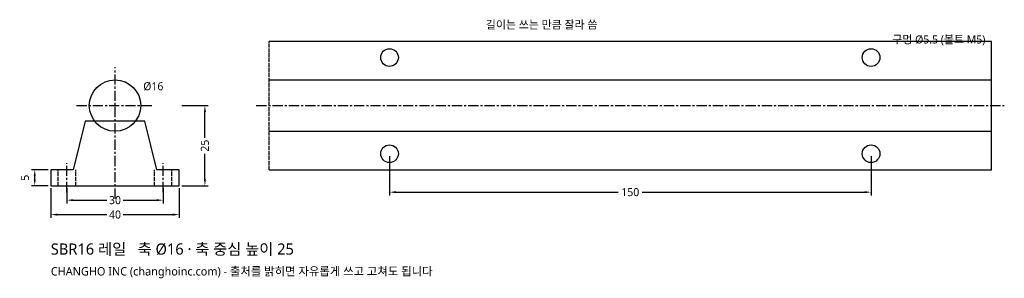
# Model space of a CAD drawing. Header units: millimetres. Extents: x -30 to 277, y -29 to 52.
import ezdxf

# ---------------------------------------------------------------- set-up
doc = ezdxf.new("R2010")
doc.units = ezdxf.units.MM
doc.linetypes.add('CENTER', pattern=[5.08, 3.175, -0.635, 0.635, -0.635])
doc.linetypes.add('DASHED', pattern=[1.524, 1.27, -0.254])
for name, color, linetype in [('문자', 7, 'CONTINUOUS'), ('숨은선', 3, 'DASHED'), ('외형선', 7, 'CONTINUOUS'), ('중심선', 1, 'CENTER'), ('치수', 4, 'CONTINUOUS')]:
    doc.layers.add(name, color=color, linetype=linetype)
doc.styles.add('CH_KOR', font='malgun.ttf')
doc.dimstyles.new('CH_DIM', dxfattribs={"dimtxt": 2.5, "dimasz": 2, "dimexe": 1, "dimexo": 0.8, "dimgap": 0.8, "dimtad": 1, "dimdec": 1, "dimdsep": 46, "dimtxsty": 'CH_KOR', "dimcen": 2.5, "dimclrd": 4, "dimclre": 4, "dimclrt": 4, "dimazin": 3, "dimtfac": 1, "dimtmove": 0, "dimatfit": 3})

# ---------------------------------------------------------------- blocks, each defined once
blk = doc.blocks.new('_CLOSEDFILLED')
at = {"color": 0, "linetype": 'BYBLOCK'}
blk.add_solid([(-1, 0.16), (0, 0), (-1, -0.16)], dxfattribs=at)
blk = doc.blocks.new('*D1')
at = {"color": 4}
for p, q in [((-20, -0.8), (-20, -10)), ((20, -0.8), (20, -10)), ((-18, -9), (-2.5, -9)), ((2.5, -9), (18, -9))]:
    blk.add_line(p, q, dxfattribs=at)
at = {"layer": 'Defpoints'}
for p in [(-20, 0), (20, 0), (-20, -9)]:
    blk.add_point(p, dxfattribs=at)
at = {"layer": '치수', "color": 4, "xscale": 2, "yscale": 2, "rotation": 180}
blk.add_blockref('_CLOSEDFILLED', (-20, -9), dxfattribs=at)
at = {"layer": '치수', "color": 4, "xscale": 2, "yscale": 2}
blk.add_blockref('_CLOSEDFILLED', (20, -9), dxfattribs=at)
at = {"layer": '치수', "color": 4, "insert": (0, -9), "char_height": 2.5, "attachment_point": 5, "style": 'CH_KOR'}
blk.add_mtext('40', dxfattribs=at)
blk = doc.blocks.new('*D2')
at = {"color": 4}
for p, q in [((-15, -0.8), (-15, -5.5)), ((15, -0.8), (15, -5.5)), ((-13, -4.5), (-2.5, -4.5)), ((2.5, -4.5), (13, -4.5))]:
    blk.add_line(p, q, dxfattribs=at)
at = {"layer": 'Defpoints'}
for p in [(-15, 0), (15, 0), (-15, -4.5)]:
    blk.add_point(p, dxfattribs=at)
at = {"layer": '치수', "color": 4, "xscale": 2, "yscale": 2, "rotation": 180}
blk.add_blockref('_CLOSEDFILLED', (-15, -4.5), dxfattribs=at)
at = {"layer": '치수', "color": 4, "xscale": 2, "yscale": 2}
blk.add_blockref('_CLOSEDFILLED', (15, -4.5), dxfattribs=at)
at = {"layer": '치수', "color": 4, "insert": (0, -4.5), "char_height": 2.5, "attachment_point": 5, "style": 'CH_KOR'}
blk.add_mtext('30', dxfattribs=at)
blk = doc.blocks.new('*D3')
at = {"color": 4}
for p, q in [((20.8, 25), (29, 25)), ((28, 15), (28, 23)), ((28, 2), (28, 10)), ((20.8, 0), (29, 0))]:
    blk.add_line(p, q, dxfattribs=at)
at = {"layer": 'Defpoints'}
for p in [(20, 25), (20, 0), (28, 0)]:
    blk.add_point(p, dxfattribs=at)
at = {"layer": '치수', "color": 4, "xscale": 2, "yscale": 2}
for p, rotation in [((28, 25), 90), ((28, 0), 270)]:
    blk.add_blockref('_CLOSEDFILLED', p, dxfattribs=dict(at, rotation=rotation))
at = {"layer": '치수', "color": 4, "insert": (28, 12.5), "char_height": 2.5, "attachment_point": 5, "rotation": 90, "style": 'CH_KOR'}
blk.add_mtext('25', dxfattribs=at)
blk = doc.blocks.new('*D4')
at = {"color": 4}
for p, q in [((-20.8, 5), (-26, 5)), ((-20.8, 0), (-26, 0)), ((-25, 2), (-25, 3))]:
    blk.add_line(p, q, dxfattribs=at)
at = {"layer": 'Defpoints'}
for p in [(-20, 5), (-25, 0), (-20, 0)]:
    blk.add_point(p, dxfattribs=at)
at = {"layer": '치수', "color": 4, "xscale": 2, "yscale": 2}
for p, rotation in [((-25, 5), 90), ((-25, 0), 270)]:
    blk.add_blockref('_CLOSEDFILLED', p, dxfattribs=dict(at, rotation=rotation))
at = {"layer": '치수', "color": 4, "insert": (-28.05, 2.5), "char_height": 2.5, "attachment_point": 5, "rotation": 90, "style": 'CH_KOR'}
blk.add_mtext('5', dxfattribs=at)
blk = doc.blocks.new('*D5')
at = {"color": 4}
for p, q in [((85.5, 9.2), (85.5, -3)), ((235.5, 9.2), (235.5, -3)), ((87.5, -2), (156.75, -2)), ((164.25, -2), (233.5, -2))]:
    blk.add_line(p, q, dxfattribs=at)
at = {"layer": 'Defpoints'}
for p in [(85.5, 10), (235.5, 10), (85.5, -2)]:
    blk.add_point(p, dxfattribs=at)
at = {"layer": '치수', "color": 4, "xscale": 2, "yscale": 2, "rotation": 180}
blk.add_blockref('_CLOSEDFILLED', (85.5, -2), dxfattribs=at)
at = {"layer": '치수', "color": 4, "xscale": 2, "yscale": 2}
blk.add_blockref('_CLOSEDFILLED', (235.5, -2), dxfattribs=at)
at = {"layer": '치수', "color": 4, "insert": (160.5, -2), "char_height": 2.5, "attachment_point": 5, "style": 'CH_KOR'}
blk.add_mtext('150', dxfattribs=at)

msp = doc.modelspace()

# ---------------------------------------------------------------- linework, layer by layer
at = {"layer": '숨은선'}
for p, q in [((48, 5), (48, 45)), ((273, 5), (273, 45)), ((-17.75, 0), (-17.75, 5)), ((-12.25, 0), (-12.25, 5)), ((12.25, 0), (12.25, 5)), ((17.75, 0), (17.75, 5))]:
    msp.add_line(p, q, dxfattribs=at)
at = {"layer": '외형선'}
for p, q in [((48, 33), (273, 33)), ((48, 17), (273, 17))]:
    msp.add_line(p, q, dxfattribs=at)
msp.add_lwpolyline([(48, 5), (273, 5), (273, 45), (48, 45)], dxfattribs=at)
msp.add_lwpolyline([(-20, 0), (20, 0), (20, 5), (13.01, 5), (9.25, 20.2), (-9.25, 20.2), (-13.01, 5), (-20, 5)], close=True, dxfattribs=at)
for centre, radius in [((85.5, 40), 2.75), ((235.5, 40), 2.75), ((0, 25), 8), ((85.5, 10), 2.75), ((235.5, 10), 2.75)]:
    msp.add_circle(centre, radius, dxfattribs=at)
at = {"layer": '중심선'}
for p, q in [((0, -4), (0, 37)), ((-12, 25), (12, 25)), ((44, 25), (277, 25)), ((-15, -2), (-15, 7)), ((15, -2), (15, 7))]:
    msp.add_line(p, q, dxfattribs=at)

# ---------------------------------------------------------------- texts
at = {"layer": '문자', "style": 'CH_KOR'}
for s, height, p in [('길이는 쓰는 만큼 잘라 씀', 2.5, (115.5, 49)), ('구멍 Ø5.5 (볼트 M5)', 2.5, (242.1, 44.4)), ('Ø16', 2.5, (8.8, 29.8)), ('SBR16 레일   축 Ø16 · 축 중심 높이 25', 3.5, (-20, -21.5)), ('CHANGHO INC (changhoinc.com) - 출처를 밝히면 자유롭게 쓰고 고쳐도 됩니다', 2.6, (-20, -28))]:
    msp.add_text(s, height=height, dxfattribs=at).set_placement(p)

# ---------------------------------------------------------------- dimensions: what is measured, and where the dimension line sits
at = {"layer": '치수'}
for base, p1, p2, picture, middle in [((28, 0), (20, 0), (20, 25), '*D3', (28, 12.5)), ((-25, 0), (-20, 0), (-20, 5), '*D4', (-28.05, 2.5))]:
    dim = msp.add_linear_dim(base=base, p1=p1, p2=p2, angle=90, dimstyle='CH_DIM', override={"dimscale": 1}, dxfattribs=at)
    dim.commit()
    dim.dimension.update_dxf_attribs({"geometry": picture, "text_midpoint": middle})
for base, p1, p2, picture, middle in [((85.5, -2), (85.5, 10), (235.5, 10), '*D5', (160.5, -2)), ((-20, -9), (-20, 0), (20, 0), '*D1', (0, -9)), ((-15, -4.5), (-15, 0), (15, 0), '*D2', (0, -4.5))]:
    dim = msp.add_linear_dim(base=base, p1=p1, p2=p2, dimstyle='CH_DIM', override={"dimscale": 1}, dxfattribs=at)
    dim.commit()
    dim.dimension.update_dxf_attribs({"geometry": picture, "text_midpoint": middle})

doc.saveas('drawing.dxf')
